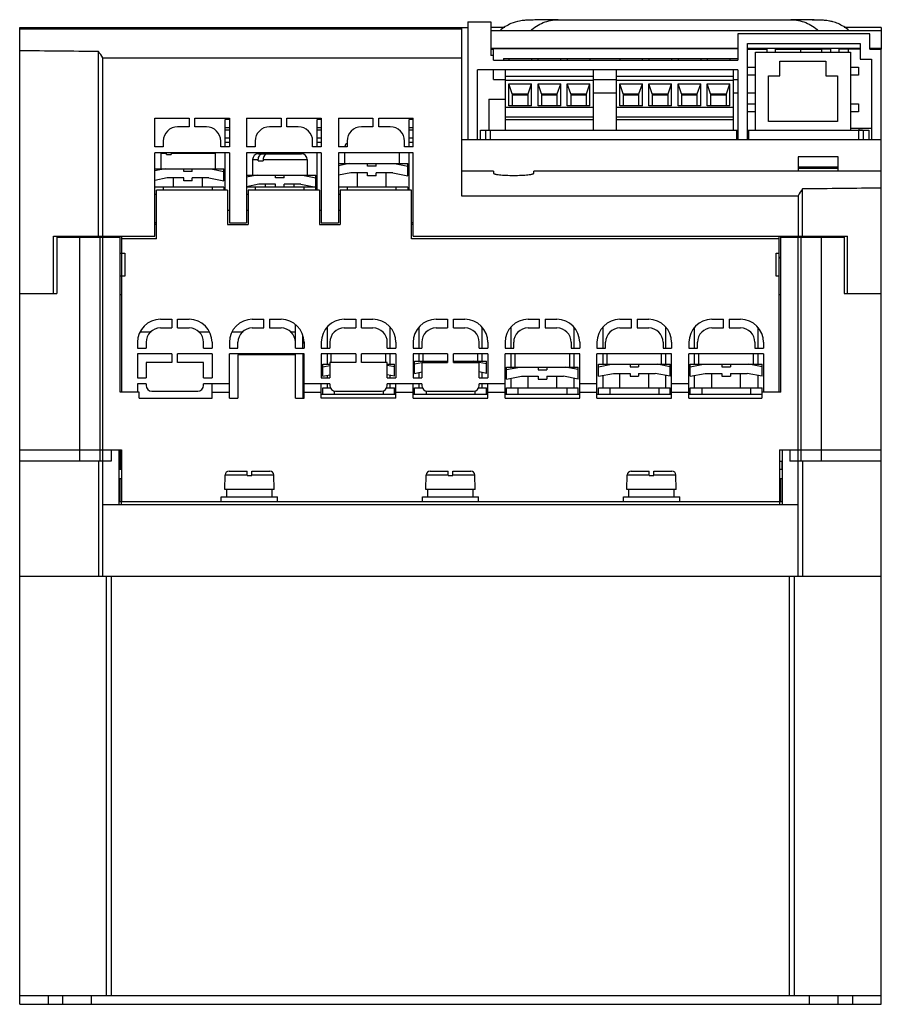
# Model space of a CAD drawing. Header units: millimetres. Extents: x 21 to 171, y 46 to 217.
import ezdxf

# ---------------------------------------------------------------- set-up
doc = ezdxf.new("R2010")
doc.units = ezdxf.units.MM
doc.header["$LTSCALE"] = 17.216475
doc.layers.get('0').update_dxf_attribs({"linetype": 'CONTINUOUS'})

msp = doc.modelspace()

# ---------------------------------------------------------------- linework, layer by layer
at = {"color": 7, "linetype": 'Continuous'}
for p, q in [((98.8, 216.58), (98.8, 196.08)), ((98.8, 216.58), (102.8, 216.58)), ((102.8, 216.58), (102.8, 210.68)), ((111.48, 216.89), (111.29, 216.88)), ((114.56, 216.92), (114.63, 216.92)), ((114.63, 216.92), (154.97, 216.92)), ((154.97, 216.92), (155.04, 216.92)), ((158.3, 216.88), (158.27, 216.88)), ((158.75, 216.88), (160.7, 216.88)), ((160.7, 216.88), (160.7, 216.82)), ((20.8, 45.58), (20.8, 215.58)), ((20.8, 215.58), (98.8, 215.58)), ((97.7, 215.28), (20.8, 215.28)), ((97.7, 215.58), (97.7, 186.29)), ((105.23, 215.58), (102.8, 215.58)), ((170.8, 214.97), (102.8, 214.97)), ((145.8, 214.48), (145.8, 209.88)), ((168.8, 214.48), (145.8, 214.48)), ((170.8, 215.58), (164.36, 215.58)), ((168.8, 211.78), (168.8, 214.48)), ((170.8, 215.58), (170.8, 211.78)), ((147.5, 196.08), (147.5, 212.78)), ((147.5, 212.78), (167.1, 212.78)), ((167.1, 212.78), (167.1, 210.08)), ((34.53, 179.28), (34.53, 211.37)), ((102.8, 211.97), (145.8, 211.97)), ((102.8, 211.78), (103.3, 211.78)), ((103.3, 209.88), (103.3, 211.91)), ((104.87, 211.91), (103.3, 211.91)), ((145.8, 211.88), (103.3, 211.88)), ((104.87, 211.88), (104.87, 211.93)), ((104.87, 211.93), (105.95, 211.93)), ((105.95, 211.93), (105.95, 211.88)), ((109.95, 211.91), (105.95, 211.91)), ((109.95, 211.88), (109.95, 211.93)), ((109.95, 211.93), (111.03, 211.93)), ((111.03, 211.93), (111.03, 211.88)), ((115.03, 211.91), (111.03, 211.91)), ((115.03, 211.88), (115.03, 211.93)), ((115.03, 211.93), (116.11, 211.93)), ((116.11, 211.93), (116.11, 211.88)), ((120.11, 211.91), (116.11, 211.91)), ((120.11, 211.88), (120.11, 211.93)), ((120.11, 211.93), (121.19, 211.93)), ((121.19, 211.93), (121.19, 211.88)), ((145.8, 211.91), (121.19, 211.91)), ((147.5, 211.97), (167.1, 211.97)), ((147.5, 211.78), (150.9, 211.78)), ((148.9, 197.68), (148.9, 211.28)), ((148.9, 211.28), (165.41, 211.28)), ((150.9, 211.28), (150.9, 211.97)), ((152.3, 211.97), (152.3, 211.28)), ((152.3, 211.78), (160.4, 211.78)), ((156.8, 211.28), (156.8, 211.78)), ((160.4, 211.81), (160.4, 211.28)), ((162.01, 211.28), (162.01, 211.97)), ((163.41, 211.97), (163.41, 211.28)), ((165.1, 211.28), (165.1, 211.82)), ((167.1, 211.82), (165.1, 211.82)), ((165.41, 211.28), (165.41, 197.68)), ((168.8, 211.97), (170.8, 211.97)), ((168.8, 211.78), (170.8, 211.78)), ((170.8, 45.58), (170.8, 211.78)), ((35.3, 179.28), (35.3, 210.28)), ((35.3, 210.28), (97.7, 210.28)), ((103.3, 210.68), (102.8, 210.68)), ((103.3, 209.88), (145.8, 209.88)), ((105, 210.18), (105, 209.88)), ((105, 210.18), (145.8, 210.18)), ((105.95, 210.18), (105.95, 209.88)), ((109.95, 209.88), (109.95, 210.18)), ((111.03, 210.18), (111.03, 209.88)), ((115.03, 209.88), (115.03, 210.18)), ((116.11, 210.18), (116.11, 209.88)), ((120.11, 209.88), (120.11, 210.18)), ((125.25, 210.18), (125.25, 209.88)), ((129.25, 209.88), (129.25, 210.18)), ((130.33, 210.18), (130.33, 209.88)), ((134.33, 209.88), (134.33, 210.18)), ((135.41, 210.18), (135.41, 209.88)), ((139.41, 209.88), (139.41, 210.18)), ((140.49, 210.18), (140.49, 209.88)), ((144.49, 209.88), (144.49, 210.18)), ((153.16, 207.18), (153.16, 209.68)), ((153.16, 209.68), (161.16, 209.68)), ((161.16, 209.68), (161.16, 207.18)), ((167.1, 210.08), (169.1, 210.08)), ((169.1, 210.08), (169.1, 196.08)), ((100.5, 196.08), (100.5, 208.18)), ((145.8, 208.18), (100.5, 208.18)), ((103.3, 206.54), (103.3, 208.18)), ((105.4, 197.68), (105.4, 208.18)), ((120.64, 208.18), (120.64, 197.68)), ((124.69, 197.68), (124.69, 208.18)), ((145.01, 208.18), (145.01, 197.68)), ((145.8, 208.18), (145.8, 196.08)), ((147.5, 208.68), (148.9, 208.68)), ((165.41, 208.68), (166.85, 208.68)), ((166.85, 208.68), (166.85, 207.28)), ((103.3, 206.54), (105.4, 206.54)), ((120.64, 207.05), (105.4, 207.05)), ((105.4, 206.42), (120.64, 206.42)), ((105.96, 201.91), (105.96, 205.79)), ((106.56, 204.04), (105.96, 205.79)), ((105.96, 205.79), (109.91, 205.79)), ((109.31, 204.04), (109.91, 205.79)), ((109.91, 201.91), (109.91, 205.79)), ((111.04, 201.91), (111.04, 205.79)), ((111.64, 204.04), (111.04, 205.79)), ((111.04, 205.79), (114.99, 205.79)), ((114.39, 204.04), (114.99, 205.79)), ((114.99, 201.91), (114.99, 205.79)), ((116.12, 201.91), (116.12, 205.79)), ((116.72, 204.04), (116.12, 205.79)), ((116.12, 205.79), (120.07, 205.79)), ((119.47, 204.04), (120.07, 205.79)), ((120.07, 201.91), (120.07, 205.79)), ((120.64, 206.54), (124.69, 206.54)), ((145.01, 207.05), (124.69, 207.05)), ((124.69, 206.42), (145.01, 206.42)), ((125.25, 201.91), (125.25, 205.79)), ((125.85, 204.04), (125.25, 205.79)), ((125.25, 205.79), (129.2, 205.79)), ((128.6, 204.04), (129.2, 205.79)), ((129.2, 201.91), (129.2, 205.79)), ((130.33, 201.91), (130.33, 205.79)), ((130.93, 204.04), (130.33, 205.79)), ((130.33, 205.79), (134.28, 205.79)), ((133.68, 204.04), (134.28, 205.79)), ((134.28, 201.91), (134.28, 205.79)), ((135.41, 201.91), (135.41, 205.79)), ((136.01, 204.04), (135.41, 205.79)), ((135.41, 205.79), (139.36, 205.79)), ((138.76, 204.04), (139.36, 205.79)), ((139.36, 201.91), (139.36, 205.79)), ((140.49, 201.91), (140.49, 205.79)), ((141.09, 204.04), (140.49, 205.79)), ((140.49, 205.79), (144.44, 205.79)), ((143.84, 204.04), (144.44, 205.79)), ((144.44, 201.91), (144.44, 205.79)), ((145.01, 206.54), (145.8, 206.54)), ((148.9, 207.28), (147.5, 207.28)), ((151.16, 199.18), (151.16, 207.18)), ((151.16, 207.18), (153.16, 207.18)), ((161.16, 207.18), (163.16, 207.18)), ((163.16, 207.18), (163.16, 199.18)), ((166.85, 207.28), (165.41, 207.28)), ((106.56, 204.04), (106.56, 201.91)), ((106.56, 204.04), (109.31, 204.04)), ((109.31, 201.91), (109.31, 204.04)), ((111.64, 204.04), (111.64, 201.91)), ((111.64, 204.04), (114.39, 204.04)), ((114.39, 201.91), (114.39, 204.04)), ((116.72, 204.04), (116.72, 201.91)), ((116.72, 204.04), (119.47, 204.04)), ((119.47, 201.91), (119.47, 204.04)), ((120.64, 204.18), (124.69, 204.18)), ((125.85, 204.04), (125.85, 201.91)), ((125.85, 204.04), (128.6, 204.04)), ((128.6, 201.91), (128.6, 204.04)), ((130.93, 204.04), (130.93, 201.91)), ((130.93, 204.04), (133.68, 204.04)), ((133.68, 201.91), (133.68, 204.04)), ((136.01, 204.04), (136.01, 201.91)), ((136.01, 204.04), (138.76, 204.04)), ((138.76, 201.91), (138.76, 204.04)), ((141.09, 204.04), (141.09, 201.91)), ((141.09, 204.04), (143.84, 204.04)), ((143.84, 201.91), (143.84, 204.04)), ((145.01, 204.18), (145.8, 204.18)), ((147.5, 204.18), (148.9, 204.18)), ((102.5, 203.08), (102.5, 197.68)), ((102.5, 203.08), (105.4, 203.08)), ((106.56, 203.87), (109.31, 203.87)), ((111.64, 203.87), (114.39, 203.87)), ((116.72, 203.87), (119.47, 203.87)), ((125.85, 203.87), (128.6, 203.87)), ((130.93, 203.87), (133.68, 203.87)), ((136.01, 203.87), (138.76, 203.87)), ((141.09, 203.87), (143.84, 203.87)), ((147.5, 202.28), (148.9, 202.28)), ((165.41, 202.28), (166.85, 202.28)), ((166.85, 202.28), (166.85, 200.88)), ((105.4, 201.73), (120.64, 201.73)), ((109.91, 201.91), (105.96, 201.91)), ((114.99, 201.91), (111.04, 201.91)), ((120.07, 201.91), (116.12, 201.91)), ((124.69, 201.73), (145.01, 201.73)), ((129.2, 201.91), (125.25, 201.91)), ((134.28, 201.91), (130.33, 201.91)), ((139.36, 201.91), (135.41, 201.91)), ((144.44, 201.91), (140.49, 201.91)), ((148.9, 200.88), (147.5, 200.88)), ((166.85, 200.88), (165.41, 200.88)), ((44.3, 194.78), (44.3, 199.78)), ((44.3, 199.78), (50.3, 199.78)), ((50.3, 199.78), (50.3, 198.28)), ((51.3, 198.28), (51.3, 199.78)), ((51.3, 199.78), (57.3, 199.78)), ((56.6, 194.78), (56.6, 199.58)), ((57.3, 199.58), (56.6, 199.58)), ((57.3, 199.78), (57.3, 194.78)), ((60.3, 199.78), (60.3, 194.78)), ((60.3, 199.78), (66.3, 199.78)), ((66.3, 199.78), (66.3, 198.28)), ((67.3, 198.28), (67.3, 199.78)), ((67.3, 199.78), (73.3, 199.78)), ((72.6, 194.78), (72.6, 199.58)), ((73.3, 199.58), (72.6, 199.58)), ((73.3, 199.78), (73.3, 194.78)), ((76.3, 199.78), (76.3, 194.78)), ((76.3, 199.78), (82.3, 199.78)), ((82.3, 199.78), (82.3, 198.28)), ((83.3, 198.28), (83.3, 199.78)), ((83.3, 199.78), (89.3, 199.78)), ((88.6, 194.78), (88.6, 199.58)), ((89.3, 199.58), (88.6, 199.58)), ((89.3, 194.78), (89.3, 199.78)), ((105.4, 200), (120.64, 200)), ((105.4, 199.58), (120.64, 199.58)), ((124.69, 200), (145.01, 200)), ((124.69, 199.58), (145.01, 199.58)), ((163.16, 199.18), (151.16, 199.18)), ((50.3, 198.28), (48.3, 198.28)), ((53.3, 198.28), (51.3, 198.28)), ((56.6, 198.16), (57.3, 198.16)), ((57.3, 197.69), (56.6, 197.69)), ((66.3, 198.28), (64.3, 198.28)), ((69.3, 198.28), (67.3, 198.28)), ((72.6, 198.16), (73.3, 198.16)), ((73.3, 197.69), (72.6, 197.69)), ((82.3, 198.28), (80.3, 198.28)), ((85.3, 198.28), (83.3, 198.28)), ((88.6, 198.16), (89.3, 198.16)), ((89.3, 197.69), (88.6, 197.69)), ((101, 196.08), (101, 197.68)), ((101, 197.68), (145.8, 197.68)), ((101.9, 197.68), (101.9, 196.08)), ((102.7, 197.68), (102.7, 196.08)), ((145.65, 196.08), (145.65, 197.68)), ((147.5, 197.68), (168.6, 197.68)), ((147.65, 197.68), (147.65, 196.08)), ((169.1, 197.98), (165.41, 197.98)), ((166.9, 196.08), (166.9, 197.68)), ((166.95, 197.68), (166.95, 197.98)), ((166.95, 197.78), (167.5, 197.78)), ((167.5, 197.68), (167.5, 197.78)), ((167.7, 196.08), (167.7, 197.68)), ((168.6, 197.68), (168.6, 196.08)), ((45.8, 195.78), (45.8, 194.78)), ((55.8, 194.78), (55.8, 195.78)), ((56.6, 196.38), (57.3, 196.38)), ((57.3, 195.58), (56.6, 195.58)), ((61.8, 195.78), (61.8, 194.78)), ((71.8, 194.78), (71.8, 195.78)), ((72.6, 196.38), (73.3, 196.38)), ((73.3, 195.58), (72.6, 195.58)), ((77.8, 195.78), (77.8, 194.78)), ((87.8, 194.78), (87.8, 195.78)), ((88.6, 196.38), (89.3, 196.38)), ((89.3, 195.58), (88.6, 195.58)), ((97.7, 196.08), (170.8, 196.08)), ((45.8, 194.78), (44.3, 194.78)), ((44.3, 179.28), (44.3, 193.78)), ((57.3, 193.78), (44.3, 193.78)), ((45.35, 193.68), (45.35, 190.98)), ((45.35, 193.68), (46.34, 193.68)), ((46.34, 193.48), (46.34, 193.68)), ((47.19, 193.68), (47.19, 193.48)), ((47.19, 193.68), (54.85, 193.68)), ((54.85, 193.68), (54.85, 190.98)), ((57.3, 194.78), (55.8, 194.78)), ((56.6, 187.28), (56.6, 193.78)), ((57.3, 193.78), (57.3, 181.58)), ((61.8, 194.78), (60.3, 194.78)), ((60.3, 193.78), (60.3, 181.58)), ((73.3, 193.78), (60.3, 193.78)), ((73.3, 194.78), (71.8, 194.78)), ((72.6, 187.28), (72.6, 193.78)), ((73.3, 193.78), (73.3, 181.58)), ((77.8, 194.78), (76.3, 194.78)), ((76.3, 193.78), (76.3, 181.58)), ((89.3, 193.78), (76.3, 193.78)), ((77.35, 193.78), (77.35, 191.88)), ((86.85, 193.78), (86.85, 191.88)), ((89.3, 194.78), (87.8, 194.78)), ((88.6, 187.28), (88.6, 193.78)), ((89.3, 179.28), (89.3, 193.78)), ((46.34, 193.48), (47.19, 193.48)), ((61.35, 192.58), (61.35, 189.88)), ((61.35, 192.58), (62.34, 192.58)), ((62.34, 192.38), (62.34, 192.58)), ((62.34, 192.38), (63.19, 192.38)), ((62.35, 193.58), (69.85, 193.58)), ((63.19, 192.58), (63.19, 192.38)), ((63.19, 192.58), (70.85, 192.58)), ((70.85, 192.58), (70.85, 189.88)), ((156.3, 193.08), (156.3, 190.58)), ((163.3, 193.08), (156.3, 193.08)), ((163.3, 190.58), (163.3, 193.08)), ((44.3, 190.98), (56.35, 190.98)), ((46.15, 190.98), (44.3, 190.62)), ((49.35, 190.51), (49.35, 190.98)), ((50.85, 190.51), (49.35, 190.51)), ((50.85, 190.51), (50.85, 190.98)), ((54.05, 190.98), (56.35, 190.53)), ((56.35, 188.88), (56.35, 190.98)), ((76.3, 191.88), (88.35, 191.88)), ((78.15, 191.88), (76.3, 191.52)), ((78.45, 190.28), (76.3, 189.86)), ((81.35, 190.28), (78.45, 190.28)), ((79.6, 187.78), (79.6, 190.28)), ((81.35, 191.41), (81.35, 191.88)), ((82.85, 191.41), (81.35, 191.41)), ((81.35, 189.78), (81.35, 190.28)), ((82.85, 191.41), (82.85, 191.88)), ((82.85, 189.78), (82.85, 190.28)), ((85.75, 190.28), (82.85, 190.28)), ((84.6, 187.78), (84.6, 190.28)), ((85.75, 190.28), (88.35, 189.78)), ((86.05, 191.88), (88.35, 191.43)), ((88.35, 189.78), (88.35, 191.88)), ((103.3, 190.58), (97.7, 190.58)), ((103.3, 190.58), (103.3, 190.21)), ((110.3, 190.21), (110.3, 190.58)), ((170.8, 190.58), (110.3, 190.58)), ((163.3, 191.28), (156.3, 191.28)), ((156.3, 191.08), (163.3, 191.08)), ((46.45, 189.38), (44.3, 188.96)), ((49.35, 189.38), (46.45, 189.38)), ((47.6, 187.78), (47.6, 189.38)), ((49.35, 188.88), (49.35, 189.38)), ((50.85, 188.88), (49.35, 188.88)), ((50.85, 188.88), (50.85, 189.38)), ((53.75, 189.38), (50.85, 189.38)), ((52.6, 187.78), (52.6, 189.38)), ((53.75, 189.38), (56.35, 188.88)), ((60.3, 189.88), (72.35, 189.88)), ((62.15, 189.88), (60.3, 189.52)), ((65.35, 189.41), (65.35, 189.88)), ((66.85, 189.41), (65.35, 189.41)), ((66.85, 189.41), (66.85, 189.88)), ((70.05, 189.88), (72.35, 189.43)), ((72.35, 187.28), (72.35, 189.88)), ((82.85, 189.78), (81.35, 189.78)), ((56.35, 187.78), (44.3, 187.78)), ((44.6, 178.78), (44.6, 187.28)), ((57, 187.28), (44.6, 187.28)), ((45.85, 187.28), (45.85, 187.78)), ((54.35, 187.28), (54.35, 187.78)), ((56.35, 187.78), (56.35, 187.28)), ((57, 187.28), (57, 181.28)), ((62.45, 188.28), (60.3, 187.86)), ((72.35, 187.78), (60.3, 187.78)), ((60.6, 187.28), (60.6, 181.28)), ((73, 187.28), (60.6, 187.28)), ((61.85, 187.28), (61.85, 187.78)), ((65.35, 188.28), (62.45, 188.28)), ((63.6, 187.78), (63.6, 188.28)), ((65.35, 187.78), (65.35, 188.28)), ((66.85, 187.78), (66.85, 188.28)), ((69.75, 188.28), (66.85, 188.28)), ((68.6, 187.78), (68.6, 188.28)), ((69.75, 188.28), (72.35, 187.78)), ((70.35, 187.28), (70.35, 187.78)), ((73, 187.28), (73, 181.28)), ((88.35, 187.78), (76.3, 187.78)), ((76.6, 187.28), (76.6, 181.28)), ((89, 187.28), (76.6, 187.28)), ((77.85, 187.28), (77.85, 187.78)), ((86.35, 187.28), (86.35, 187.78)), ((88.35, 187.78), (88.35, 187.28)), ((89, 178.78), (89, 187.28)), ((157.07, 179.28), (157.07, 187.46)), ((44.3, 186.58), (44.6, 186.58)), ((60.3, 186.58), (60.6, 186.58)), ((76.3, 186.58), (76.6, 186.58)), ((97.7, 186.29), (156.3, 186.29)), ((156.3, 186.29), (156.3, 179.28)), ((57, 183.78), (57.3, 183.78)), ((60.3, 183.78), (60.6, 183.78)), ((73, 183.78), (73.3, 183.78)), ((76.3, 183.78), (76.6, 183.78)), ((44.6, 181.58), (44.3, 181.58)), ((44.6, 181.28), (44.3, 181.28)), ((57, 181.28), (60.6, 181.28)), ((57.3, 181.58), (60.3, 181.58)), ((73, 181.28), (76.6, 181.28)), ((73.3, 181.58), (76.3, 181.58)), ((89.3, 181.58), (89, 181.58)), ((89.3, 181.28), (89, 181.28)), ((26.68, 169.28), (26.68, 179.28)), ((26.68, 179.28), (44.3, 179.28)), ((27.28, 179.08), (27.28, 169.28)), ((27.28, 179.08), (38.3, 179.08)), ((31.19, 179.08), (31.19, 140.08)), ((34.82, 140.08), (34.82, 179.08)), ((35.3, 120.08), (35.3, 179.08)), ((36.01, 179.28), (36.01, 179.08)), ((36.73, 179.28), (36.73, 179.08)), ((38.3, 152.08), (38.3, 179.28)), ((38.6, 152.08), (38.6, 179.28)), ((44.6, 178.78), (38.6, 178.78)), ((153, 178.78), (89, 178.78)), ((89.3, 179.28), (164.91, 179.28)), ((153, 152.08), (153, 179.28)), ((153.3, 152.08), (153.3, 179.28)), ((153.3, 179.08), (164.32, 179.08)), ((154.87, 179.28), (154.87, 179.08)), ((155.59, 179.28), (155.59, 179.08)), ((156.3, 120.08), (156.3, 179.08)), ((156.78, 179.08), (156.78, 140.08)), ((160.41, 140.08), (160.41, 179.08)), ((164.32, 179.08), (164.32, 169.28)), ((164.91, 169.28), (164.91, 179.28)), ((38.3, 176.28), (39.1, 176.28)), ((39.1, 176.28), (39.1, 172.28)), ((152.5, 176.28), (153, 176.28)), ((152.5, 172.28), (152.5, 176.28)), ((153, 175.58), (153.3, 175.58)), ((153, 175.48), (153.3, 175.48)), ((39.1, 172.28), (38.3, 172.28)), ((153, 172.28), (152.5, 172.28)), ((20.8, 169.28), (27.28, 169.28)), ((38.3, 169.08), (38.6, 169.08)), ((153, 169.08), (153.3, 169.08)), ((164.32, 169.28), (170.8, 169.28)), ((45.3, 164.78), (47.3, 164.78)), ((47.3, 164.78), (47.3, 163.28)), ((48.3, 163.28), (48.3, 164.78)), ((48.3, 164.78), (50.3, 164.78)), ((61.3, 164.78), (63.3, 164.78)), ((63.3, 163.28), (63.3, 164.78)), ((64.3, 164.78), (64.3, 163.28)), ((64.3, 164.78), (66.3, 164.78)), ((77.3, 164.78), (79.3, 164.78)), ((79.3, 164.78), (79.3, 163.28)), ((80.3, 163.28), (80.3, 164.78)), ((80.3, 164.78), (82.3, 164.78)), ((93.3, 164.78), (95.3, 164.78)), ((95.3, 164.78), (95.3, 163.28)), ((96.3, 163.28), (96.3, 164.78)), ((96.3, 164.78), (98.3, 164.78)), ((109.3, 164.78), (111.3, 164.78)), ((111.3, 163.28), (111.3, 164.78)), ((112.3, 164.78), (112.3, 163.28)), ((112.3, 164.78), (114.3, 164.78)), ((125.3, 164.78), (127.3, 164.78)), ((127.3, 163.28), (127.3, 164.78)), ((128.3, 164.78), (128.3, 163.28)), ((128.3, 164.78), (130.3, 164.78)), ((141.3, 164.78), (143.3, 164.78)), ((143.3, 163.28), (143.3, 164.78)), ((144.3, 164.78), (146.3, 164.78)), ((144.3, 164.78), (144.3, 163.28)), ((45.3, 163.28), (47.3, 163.28)), ((48.3, 163.28), (50.3, 163.28)), ((61.3, 163.28), (63.3, 163.28)), ((64.3, 163.28), (66.3, 163.28)), ((68.8, 159.78), (68.8, 163.9)), ((74.3, 163.4), (74.3, 159.78)), ((77.3, 163.28), (79.3, 163.28)), ((80.3, 163.28), (82.3, 163.28)), ((85.3, 159.78), (85.3, 163.4)), ((90.3, 163.4), (90.3, 159.78)), ((93.3, 163.28), (95.3, 163.28)), ((96.3, 163.28), (98.3, 163.28)), ((101.3, 159.78), (101.3, 163.4)), ((106.3, 163.4), (106.3, 159.78)), ((109.3, 163.28), (111.3, 163.28)), ((112.3, 163.28), (114.3, 163.28)), ((117.3, 159.78), (117.3, 163.4)), ((122.3, 163.4), (122.3, 159.78)), ((125.3, 163.28), (127.3, 163.28)), ((128.3, 163.28), (130.3, 163.28)), ((133.3, 159.78), (133.3, 163.4)), ((138.3, 159.78), (138.3, 163.4)), ((141.3, 163.28), (143.3, 163.28)), ((144.3, 163.28), (146.3, 163.28)), ((149.3, 163.4), (149.3, 159.78)), ((41.84, 162.58), (43.68, 162.58)), ((51.91, 162.58), (53.76, 162.58)), ((57.84, 162.58), (59.68, 162.58)), ((67.91, 162.58), (68.8, 162.58)), ((70.1, 159.78), (70.1, 161.87)), ((70.1, 161.48), (70.22, 161.48)), ((41.3, 160.78), (41.3, 159.78)), ((41.3, 159.78), (42.8, 159.78)), ((42.8, 160.78), (42.8, 159.78)), ((52.8, 159.78), (52.8, 160.78)), ((52.8, 159.78), (54.3, 159.78)), ((54.3, 160.78), (54.3, 159.78)), ((57.3, 160.78), (57.3, 159.78)), ((57.3, 159.78), (58.8, 159.78)), ((58.8, 159.78), (58.8, 160.78)), ((68.8, 159.78), (70.3, 159.78)), ((70.1, 160.68), (70.3, 160.68)), ((70.3, 160.78), (70.3, 159.78)), ((73.3, 160.78), (73.3, 159.78)), ((73.3, 159.78), (74.8, 159.78)), ((74.8, 160.78), (74.8, 159.78)), ((84.8, 159.78), (84.8, 160.78)), ((84.8, 159.78), (86.3, 159.78)), ((86.3, 160.78), (86.3, 159.78)), ((89.3, 160.78), (89.3, 159.78)), ((89.3, 159.78), (90.8, 159.78)), ((90.8, 160.78), (90.8, 159.78)), ((100.8, 159.78), (100.8, 160.78)), ((100.8, 159.78), (102.3, 159.78)), ((102.3, 160.78), (102.3, 159.78)), ((105.3, 160.78), (105.3, 159.78)), ((105.3, 159.78), (106.8, 159.78)), ((106.8, 159.78), (106.8, 160.78)), ((116.8, 160.78), (116.8, 159.78)), ((116.8, 159.78), (118.3, 159.78)), ((118.3, 160.78), (118.3, 159.78)), ((121.3, 160.78), (121.3, 159.78)), ((121.3, 159.78), (122.8, 159.78)), ((122.8, 159.78), (122.8, 160.78)), ((132.8, 160.78), (132.8, 159.78)), ((132.8, 159.78), (134.3, 159.78)), ((134.3, 160.78), (134.3, 159.78)), ((137.3, 160.78), (137.3, 159.78)), ((137.3, 159.78), (138.8, 159.78)), ((138.8, 159.78), (138.8, 160.78)), ((148.8, 160.78), (148.8, 159.78)), ((148.8, 159.78), (150.3, 159.78)), ((150.3, 160.78), (150.3, 159.78)), ((41.3, 158.78), (41.3, 154.58)), ((47.3, 158.78), (41.3, 158.78)), ((47.3, 158.78), (47.3, 157.28)), ((48.3, 157.28), (48.3, 158.78)), ((54.3, 158.78), (48.3, 158.78)), ((54.3, 158.78), (54.3, 154.58)), ((57.3, 151.08), (57.3, 158.78)), ((70.3, 158.78), (57.3, 158.78)), ((58.8, 158.58), (58.8, 151.08)), ((68.8, 158.58), (58.8, 158.58)), ((68.8, 151.08), (68.8, 158.78)), ((70.1, 158.78), (70.1, 151.08)), ((70.3, 151.08), (70.3, 158.78)), ((73.3, 158.78), (73.3, 154.58)), ((79.3, 158.78), (73.3, 158.78)), ((74.3, 158.78), (74.3, 156.98)), ((75.05, 157.28), (75.05, 158.78)), ((79.3, 158.78), (79.3, 157.28)), ((80.3, 157.28), (80.3, 158.78)), ((86.3, 158.78), (80.3, 158.78)), ((84.55, 157.28), (84.55, 158.78)), ((85.3, 156.98), (85.3, 158.78)), ((86.3, 158.78), (86.3, 154.58)), ((89.3, 158.78), (89.3, 154.58)), ((95.3, 158.78), (89.3, 158.78)), ((90.3, 158.78), (90.3, 157.48)), ((91.05, 157.48), (91.05, 158.78)), ((95.3, 158.78), (95.3, 157.28)), ((96.3, 157.28), (96.3, 158.78)), ((102.3, 158.78), (96.3, 158.78)), ((100.55, 157.48), (100.55, 158.78)), ((101.3, 157.48), (101.3, 158.78)), ((102.3, 158.78), (102.3, 154.58)), ((105.3, 151.08), (105.3, 158.78)), ((118.3, 158.78), (105.3, 158.78)), ((106.3, 158.78), (106.3, 156.48)), ((107.05, 156.48), (107.05, 158.78)), ((116.55, 156.48), (116.55, 158.78)), ((117.3, 156.48), (117.3, 158.78)), ((118.3, 151.08), (118.3, 158.78)), ((121.3, 151.08), (121.3, 158.78)), ((134.3, 158.78), (121.3, 158.78)), ((122.3, 158.78), (122.3, 156.98)), ((123.05, 156.98), (123.05, 158.78)), ((132.55, 156.98), (132.55, 158.78)), ((133.3, 156.98), (133.3, 158.78)), ((134.3, 151.08), (134.3, 158.78)), ((150.3, 158.78), (137.3, 158.78)), ((137.3, 151.08), (137.3, 158.78)), ((138.3, 156.98), (138.3, 158.78)), ((139.05, 156.98), (139.05, 158.78)), ((148.55, 156.98), (148.55, 158.78)), ((149.3, 158.78), (149.3, 156.98)), ((150.3, 158.78), (150.3, 152.08)), ((42.8, 157.28), (42.8, 154.58)), ((47.3, 157.28), (42.8, 157.28)), ((52.8, 157.28), (48.3, 157.28)), ((52.8, 154.58), (52.8, 157.28)), ((73.55, 154.88), (73.55, 156.98)), ((73.55, 156.98), (74.8, 156.98)), ((73.55, 156.53), (74.8, 156.77)), ((74.8, 157.28), (74.8, 154.58)), ((79.3, 157.28), (74.8, 157.28)), ((84.8, 157.28), (80.3, 157.28)), ((84.8, 154.58), (84.8, 157.28)), ((84.8, 156.98), (86.05, 156.98)), ((86.05, 156.53), (84.8, 156.77)), ((86.05, 154.88), (86.05, 156.98)), ((89.55, 155.38), (89.55, 157.48)), ((89.55, 157.48), (95.3, 157.48)), ((89.55, 157.03), (90.8, 157.27)), ((90.8, 157.28), (90.8, 154.58)), ((90.8, 157.28), (95.3, 157.28)), ((90.81, 157.28), (91.85, 157.48)), ((95.05, 157.48), (95.05, 157.28)), ((96.3, 157.48), (102.05, 157.48)), ((96.3, 157.28), (100.8, 157.28)), ((96.55, 157.48), (96.55, 157.28)), ((100.79, 157.28), (99.75, 157.48)), ((100.8, 154.58), (100.8, 157.28)), ((102.05, 157.03), (100.8, 157.27)), ((102.05, 155.38), (102.05, 157.48)), ((105.55, 154.38), (105.55, 156.48)), ((105.55, 156.03), (107.85, 156.48)), ((105.55, 156.48), (118.05, 156.48)), ((111.05, 156.48), (111.05, 156.01)), ((111.05, 156.01), (112.55, 156.01)), ((112.55, 156.48), (112.55, 156.01)), ((118.05, 156.03), (115.75, 156.48)), ((118.05, 154.38), (118.05, 156.48)), ((121.55, 156.53), (123.85, 156.98)), ((121.55, 154.88), (121.55, 156.98)), ((121.55, 156.98), (134.05, 156.98)), ((127.05, 156.98), (127.05, 156.51)), ((127.05, 156.51), (128.55, 156.51)), ((128.55, 156.98), (128.55, 156.51)), ((134.05, 156.53), (131.75, 156.98)), ((134.05, 154.88), (134.05, 156.98)), ((137.55, 156.53), (139.85, 156.98)), ((137.55, 156.98), (150.05, 156.98)), ((137.55, 154.88), (137.55, 156.98)), ((143.05, 156.98), (143.05, 156.51)), ((143.05, 156.51), (144.55, 156.51)), ((144.55, 156.98), (144.55, 156.51)), ((150.05, 156.53), (147.75, 156.98)), ((150.05, 154.88), (150.05, 156.98)), ((41.3, 154.58), (42.8, 154.58)), ((52.8, 154.58), (54.3, 154.58)), ((73.3, 154.58), (74.8, 154.58)), ((73.55, 154.88), (74.8, 155.12)), ((74.3, 155.02), (74.3, 154.58)), ((86.05, 154.88), (84.8, 155.12)), ((84.8, 154.58), (86.3, 154.58)), ((85.3, 154.58), (85.3, 155.02)), ((89.3, 154.58), (90.8, 154.58)), ((89.55, 155.38), (90.8, 155.62)), ((90.3, 155.52), (90.3, 154.58)), ((102.05, 155.38), (100.8, 155.62)), ((100.8, 154.58), (102.3, 154.58)), ((101.3, 154.58), (101.3, 155.52)), ((105.55, 154.38), (108.15, 154.88)), ((106.3, 154.52), (106.3, 152.88)), ((108.15, 154.88), (111.05, 154.88)), ((109.3, 152.88), (109.3, 154.88)), ((111.05, 154.88), (111.05, 154.38)), ((111.05, 154.38), (112.55, 154.38)), ((112.55, 154.88), (112.55, 154.38)), ((112.55, 154.88), (115.45, 154.88)), ((114.3, 152.88), (114.3, 154.88)), ((118.05, 154.38), (115.45, 154.88)), ((117.3, 152.88), (117.3, 154.52)), ((121.55, 154.88), (124.15, 155.38)), ((122.3, 155.02), (122.3, 152.88)), ((124.15, 155.38), (127.05, 155.38)), ((125.3, 152.88), (125.3, 155.38)), ((127.05, 155.38), (127.05, 154.88)), ((127.05, 154.88), (128.55, 154.88)), ((128.55, 155.38), (131.45, 155.38)), ((128.55, 155.38), (128.55, 154.88)), ((130.3, 152.88), (130.3, 155.38)), ((134.05, 154.88), (131.45, 155.38)), ((133.3, 152.88), (133.3, 155.02)), ((137.55, 154.88), (140.15, 155.38)), ((138.3, 152.88), (138.3, 155.02)), ((140.15, 155.38), (143.05, 155.38)), ((141.3, 152.88), (141.3, 155.38)), ((143.05, 155.38), (143.05, 154.88)), ((143.05, 154.88), (144.55, 154.88)), ((144.55, 155.38), (147.45, 155.38)), ((144.55, 155.38), (144.55, 154.88)), ((146.3, 152.88), (146.3, 155.38)), ((150.05, 154.88), (147.45, 155.38)), ((149.3, 155.02), (149.3, 152.88)), ((41.3, 153.58), (41.3, 152.08)), ((42.8, 153.58), (41.3, 153.58)), ((42.8, 153.58), (42.8, 153.28)), ((52.8, 153.28), (52.8, 153.58)), ((57.3, 153.58), (52.8, 153.58)), ((54.3, 151.08), (54.3, 153.58)), ((74.8, 153.58), (70.3, 153.58)), ((73.3, 151.08), (73.3, 153.58)), ((73.55, 151.68), (73.55, 152.88)), ((73.55, 152.88), (74.93, 152.88)), ((74.3, 153.58), (74.3, 152.88)), ((74.8, 153.58), (74.8, 153.28)), ((84.67, 152.88), (86.05, 152.88)), ((84.8, 153.28), (84.8, 153.58)), ((90.8, 153.58), (84.8, 153.58)), ((85.3, 152.88), (85.3, 153.58)), ((86.05, 151.68), (86.05, 152.88)), ((86.3, 151.08), (86.3, 153.58)), ((89.3, 151.08), (89.3, 153.58)), ((89.55, 151.68), (89.55, 152.88)), ((89.55, 152.88), (90.93, 152.88)), ((90.3, 153.58), (90.3, 152.88)), ((90.8, 153.58), (90.8, 153.28)), ((100.67, 152.88), (102.05, 152.88)), ((100.8, 153.28), (100.8, 153.58)), ((105.3, 153.58), (100.8, 153.58)), ((101.3, 152.88), (101.3, 153.58)), ((102.05, 151.68), (102.05, 152.88)), ((102.3, 151.08), (102.3, 153.58)), ((105.55, 151.68), (105.55, 152.88)), ((105.55, 152.88), (118.05, 152.88)), ((107.55, 152.88), (107.55, 151.68)), ((116.05, 152.88), (116.05, 151.68)), ((118.05, 151.68), (118.05, 152.88)), ((121.3, 153.58), (118.3, 153.58)), ((121.55, 152.88), (134.05, 152.88)), ((121.55, 151.68), (121.55, 152.88)), ((123.55, 152.88), (123.55, 151.68)), ((132.05, 152.88), (132.05, 151.68)), ((134.05, 151.68), (134.05, 152.88)), ((137.3, 153.58), (134.3, 153.58)), ((137.55, 152.88), (150.05, 152.88)), ((137.55, 151.68), (137.55, 152.88)), ((139.55, 152.88), (139.55, 151.68)), ((148.05, 152.88), (148.05, 151.68)), ((150.05, 152.08), (150.05, 152.88)), ((41.6, 152.08), (38.3, 152.08)), ((41.6, 151.08), (41.6, 152.08)), ((41.6, 151.08), (54.3, 151.08)), ((43.8, 152.28), (51.8, 152.28)), ((54.3, 152.08), (57.3, 152.08)), ((57.3, 151.08), (58.8, 151.08)), ((68.8, 151.08), (70.3, 151.08)), ((70.3, 152.08), (73.3, 152.08)), ((86.3, 151.68), (73.3, 151.68)), ((86.3, 151.08), (73.3, 151.08)), ((75.55, 152.36), (75.55, 151.68)), ((75.8, 152.28), (83.8, 152.28)), ((84.05, 152.36), (84.05, 151.68)), ((86.3, 152.08), (89.3, 152.08)), ((102.3, 151.68), (89.3, 151.68)), ((89.3, 151.08), (102.3, 151.08)), ((91.55, 152.36), (91.55, 151.68)), ((91.8, 152.28), (99.8, 152.28)), ((100.05, 152.36), (100.05, 151.68)), ((102.3, 152.08), (105.3, 152.08)), ((118.3, 151.68), (105.3, 151.68)), ((105.3, 151.08), (118.3, 151.08)), ((118.3, 152.08), (121.3, 152.08)), ((134.3, 151.68), (121.3, 151.68)), ((121.3, 151.08), (134.3, 151.08)), ((134.3, 152.08), (137.3, 152.08)), ((150, 151.68), (137.3, 151.68)), ((137.3, 151.08), (150, 151.08)), ((153.3, 152.08), (150, 152.08)), ((150, 152.08), (150, 151.08)), ((20.8, 142.08), (38.5, 142.08)), ((36.7, 142.08), (36.7, 140.08)), ((38.05, 142.08), (38.05, 132.58)), ((38.3, 142.08), (38.3, 138.68)), ((38.5, 142.08), (38.5, 133.08)), ((153.1, 142.08), (170.8, 142.08)), ((153.1, 142.08), (153.1, 133.08)), ((153.55, 142.08), (153.55, 132.58)), ((154.89, 142.08), (154.89, 140.08)), ((36.7, 140.08), (20.8, 140.08)), ((34.53, 140.08), (34.53, 120.08)), ((153.1, 140.08), (153.55, 140.08)), ((153.5, 140.08), (153.5, 138.68)), ((170.8, 140.08), (154.89, 140.08)), ((157.07, 140.08), (157.07, 120.08)), ((38.05, 138.68), (38.5, 138.68)), ((56.5, 135.18), (56.56, 137.69)), ((56.56, 137.69), (60.4, 137.69)), ((57.26, 138.38), (60.4, 138.38)), ((60.4, 137.58), (60.4, 138.38)), ((60.4, 137.58), (61.2, 137.58)), ((61.2, 137.58), (61.2, 138.38)), ((61.2, 138.38), (64.34, 138.38)), ((61.2, 137.69), (65.04, 137.69)), ((65.1, 135.18), (65.04, 137.69)), ((91.5, 135.18), (91.56, 137.69)), ((91.56, 137.69), (95.4, 137.69)), ((92.26, 138.38), (95.4, 138.38)), ((95.4, 137.58), (95.4, 138.38)), ((95.4, 137.58), (96.2, 137.58)), ((96.2, 137.58), (96.2, 138.38)), ((96.2, 138.38), (99.34, 138.38)), ((96.2, 137.69), (100.04, 137.69)), ((100.1, 135.18), (100.04, 137.69)), ((126.5, 135.18), (126.56, 137.69)), ((126.56, 137.69), (130.4, 137.69)), ((127.26, 138.38), (130.4, 138.38)), ((130.4, 137.58), (130.4, 138.38)), ((130.4, 137.58), (131.2, 137.58)), ((131.2, 138.38), (134.34, 138.38)), ((131.2, 137.58), (131.2, 138.38)), ((131.2, 137.69), (135.04, 137.69)), ((135.1, 135.18), (135.04, 137.69)), ((153.1, 138.68), (153.55, 138.68)), ((38.05, 137.08), (38.5, 137.08)), ((38.3, 133.08), (38.3, 137.08)), ((153.1, 137.08), (153.55, 137.08)), ((153.3, 133.08), (153.3, 137.08)), ((55.9, 133.08), (55.9, 133.88)), ((55.9, 133.88), (65.7, 133.88)), ((65.1, 135.18), (56.5, 135.18)), ((56.85, 133.88), (56.85, 135.18)), ((64.74, 133.88), (64.74, 135.18)), ((65.7, 133.08), (65.7, 133.88)), ((90.9, 133.08), (90.9, 133.88)), ((90.9, 133.88), (100.7, 133.88)), ((100.1, 135.18), (91.5, 135.18)), ((91.85, 133.88), (91.85, 135.18)), ((99.74, 133.88), (99.74, 135.18)), ((100.7, 133.08), (100.7, 133.88)), ((125.9, 133.88), (135.7, 133.88)), ((125.9, 133.08), (125.9, 133.88)), ((135.1, 135.18), (126.5, 135.18)), ((126.85, 133.88), (126.85, 135.18)), ((134.74, 133.88), (134.74, 135.18)), ((135.7, 133.08), (135.7, 133.88)), ((35.3, 132.58), (156.3, 132.58)), ((38.05, 133.08), (153.55, 133.08)), ((38.55, 132.58), (38.55, 133.08)), ((153.05, 133.08), (153.05, 132.58)), ((20.8, 120.08), (170.8, 120.08)), ((35.91, 47.08), (35.91, 120.08)), ((36.8, 47.08), (36.8, 120.08)), ((154.8, 47.08), (154.8, 120.08)), ((155.69, 47.08), (155.69, 120.08)), ((20.8, 47.08), (170.8, 47.08)), ((25.8, 45.58), (25.8, 47.08)), ((28.3, 45.58), (28.3, 47.08)), ((33.3, 45.58), (33.3, 47.08)), ((158.3, 45.58), (158.3, 47.08)), ((163.3, 45.58), (163.3, 47.08)), ((165.8, 47.08), (165.8, 45.58)), ((20.8, 45.58), (170.8, 45.58))]:
    msp.add_line(p, q, dxfattribs=at)
for centre, radius, start, end in [((48.3, 195.78), 2.5, 90, 180), ((53.3, 195.78), 2.5, 0, 90), ((64.3, 195.78), 2.5, 90, 180), ((69.3, 195.78), 2.5, 0, 90), ((80.3, 195.78), 2.5, 90, 180), ((85.3, 195.78), 2.5, 0, 90), ((78.35, 194.58), 1, 122.7009, 163.8217), ((46.35, 193.68), 1, 171.9109, 180), ((47.74, 193.68), 1.4, 175.8726, 179.9977), ((48.59, 193.68), 1.4, 175.8726, 179.9977), ((53.85, 193.68), 1, 0, 8.0891), ((62.35, 192.58), 1, 90, 180), ((69.85, 192.58), 1, 0, 90), ((45.3, 160.78), 4, 90, 180), ((50.3, 160.78), 4, 0, 90), ((61.3, 160.78), 4, 90, 180), ((66.3, 160.78), 4, 0, 90), ((77.3, 160.78), 4, 90, 180), ((82.3, 160.78), 4, 0, 90), ((93.3, 160.78), 4, 90, 180), ((98.3, 160.78), 4, 0, 90), ((109.3, 160.78), 4, 90, 180), ((114.3, 160.78), 4, 0, 90), ((125.3, 160.78), 4, 90, 180), ((130.3, 160.78), 4, 0, 90), ((141.3, 160.78), 4, 90, 180), ((146.3, 160.78), 4, 0, 90), ((45.3, 160.78), 2.5, 90, 180), ((50.3, 160.78), 2.5, 0, 90), ((61.3, 160.78), 2.5, 90, 180), ((66.3, 160.78), 2.5, 0, 90), ((77.3, 160.78), 2.5, 90, 180), ((82.3, 160.78), 2.5, 0, 90), ((93.3, 160.78), 2.5, 90, 180), ((98.3, 160.78), 2.5, 0, 90), ((109.3, 160.78), 2.5, 90, 180), ((114.3, 160.78), 2.5, 0, 90), ((125.3, 160.78), 2.5, 90, 180), ((130.3, 160.78), 2.5, 0, 90), ((141.3, 160.78), 2.5, 90, 180), ((146.3, 160.78), 2.5, 0, 90), ((43.8, 153.28), 1, 180, 270), ((51.8, 153.28), 1, 270, 360), ((75.8, 153.28), 1, 180, 270), ((83.8, 153.28), 1, 270, 360), ((91.8, 153.28), 1, 180, 270), ((99.8, 153.28), 1, 270, 360), ((57.26, 137.68), 0.7, 90, 178.7), ((64.34, 137.68), 0.7, 1.3, 90), ((92.26, 137.68), 0.7, 90, 178.7), ((99.34, 137.68), 0.7, 1.3, 90), ((127.26, 137.68), 0.7, 90, 178.7), ((134.34, 137.68), 0.7, 1.3, 90)]:
    msp.add_arc(centre, radius, start, end, dxfattribs=at)
for centre, major_axis, ratio, start_param, end_param in [((-733.58, -364.82), (6630.57, 0), 0.087489, 1.454691, 1.456776), ((28.65, -364.82), (0, 580.1), 0.087489, -0.13139, -0.116105), ((165.1, 211.81), (4.7, 0), 0.002009, 2.290385, 3.141593), ((165.1, 211.81), (4.7, 0), 0.002009, 1.570796, 1.946249), ((169.38, -903.5), (0, 1100), 0.087489, 0.12826, 0.136329), ((1765.27, -903.5), (12573.06, 0), 0.087489, 1.697955, 1.699056)]:
    msp.add_ellipse(centre, major_axis=major_axis, ratio=ratio, start_param=start_param, end_param=end_param, dxfattribs=at)
for points, knots in [([(111.29, 216.88), (110.93, 216.88), (110.29, 216.87), (109.55, 216.85), (109.05, 216.83), (108.52, 216.8), (107.59, 216.68), (106.45, 216.33), (105.31, 215.73), (104.7, 215.26), (104.41, 215)], [0, 0, 0, 0, 0.14759, 0.258409, 0.304284, 0.354408, 0.473456, 0.687577, 0.840132, 1, 1, 1, 1]), ([(109.71, 214.99), (110.03, 215.29), (110.74, 215.84), (111.94, 216.45), (113.22, 216.83), (114.11, 216.92), (114.56, 216.92)], [0, 0, 0, 0, 0.250012, 0.500007, 0.749991, 1, 1, 1, 1]), ([(114.56, 216.92), (114.27, 216.92), (113.24, 216.91), (112.22, 216.9), (111.48, 216.89)], [0, 0, 0, 0, 0.285544, 1, 1, 1, 1]), ([(158.27, 216.88), (158.04, 216.89), (156.97, 216.9), (155.89, 216.92), (155.04, 216.92)], [0, 0, 0, 0, 0.211899, 1, 1, 1, 1]), ([(155.04, 216.92), (155.48, 216.92), (156.38, 216.83), (157.66, 216.45), (158.86, 215.84), (159.57, 215.29), (159.89, 214.99)], [0, 0, 0, 0, 0.250009, 0.499993, 0.749988, 1, 1, 1, 1]), ([(165.18, 215), (164.89, 215.26), (164.28, 215.73), (163.33, 216.24), (162.48, 216.54), (161.69, 216.72), (161.07, 216.8), (160.55, 216.83), (160.04, 216.85), (159.3, 216.87), (158.66, 216.88), (158.3, 216.88)], [0, 0, 0, 0, 0.159914, 0.312503, 0.441607, 0.526525, 0.644972, 0.695028, 0.740953, 0.852022, 1, 1, 1, 1]), ([(62.34, 192.58), (62.34, 192.7), (62.38, 192.96), (62.51, 193.24), (62.66, 193.41), (62.78, 193.5), (62.92, 193.56), (63.01, 193.58), (63.06, 193.58)], [0, 0, 0, 0, 0.287329, 0.553703, 0.675482, 0.789193, 0.896432, 1, 1, 1, 1]), ([(63.91, 193.58), (63.86, 193.58), (63.76, 193.56), (63.63, 193.5), (63.5, 193.41), (63.36, 193.24), (63.23, 192.96), (63.19, 192.7), (63.19, 192.58)], [0, 0, 0, 0, 0.103567, 0.210803, 0.324515, 0.446294, 0.712672, 1, 1, 1, 1]), ([(103.3, 190.21), (103.3, 190.19), (103.32, 190.16), (103.37, 190.13), (103.46, 190.09), (103.57, 190.06), (103.72, 190.02), (103.97, 189.98), (104.35, 189.93), (104.88, 189.88), (105.7, 189.84), (106.35, 189.82), (106.8, 189.82)], [0, 0, 0, 0, 0.011344, 0.028758, 0.054155, 0.087951, 0.130069, 0.180279, 0.30326, 0.45266, 0.622942, 1, 1, 1, 1]), ([(106.8, 189.82), (107.25, 189.82), (107.9, 189.84), (108.72, 189.88), (109.25, 189.93), (109.63, 189.98), (109.88, 190.02), (110.02, 190.06), (110.14, 190.09), (110.22, 190.13), (110.28, 190.16), (110.3, 190.19), (110.3, 190.21)], [0, 0, 0, 0, 0.377054, 0.547337, 0.696734, 0.819717, 0.869928, 0.912046, 0.945843, 0.97124, 0.988656, 1, 1, 1, 1])]:
    msp.add_open_spline(points, degree=3, knots=knots, dxfattribs=at)

doc.saveas('drawing.dxf')
